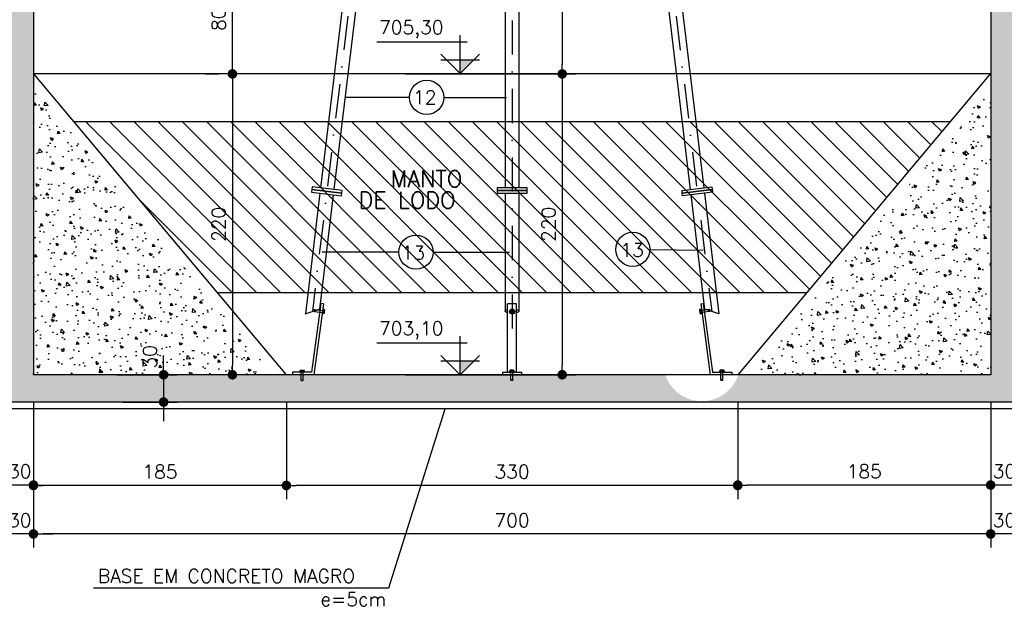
# Model space of a CAD drawing. Extents: x -5456 to -1251, y -1111 to 1859.
# Tile 12 of 24: x -4137 to -3417, y 477 to 906. Entities that reach past the tile are written whole.
import ezdxf

# ---------------------------------------------------------------- set-up
doc = ezdxf.new("R2010")
doc.units = 0
doc.header["$LTSCALE"] = 10
doc.header["$MEASUREMENT"] = 0
doc.linetypes.add('DASHDOT', pattern=[1, 0.5, -0.25, 0, -0.25])
doc.layers.get('0').update_dxf_attribs({"linetype": 'CONTINUOUS'})
doc.layers.get('DEFPOINTS').update_dxf_attribs({"linetype": 'CONTINUOUS'})
doc.layers.add('ELEVAÇÃO', color=2, linetype='CONTINUOUS')
doc.layers.add('HITA', color=150, linetype='CONTINUOUS')
doc.styles.add('ROMANS', font='romans.shx')
doc.dimstyles.new('DIM1', dxfattribs={"dimtxt": 10, "dimasz": 7, "dimexe": 10, "dimexo": 20, "dimgap": 5, "dimtad": 1, "dimdec": 0, "dimzin": 0, "dimdsep": 46, "dimtxsty": 'ROMANS', "dimblk": 'DOT', "dimblk1": 'DOT', "dimblk2": 'DOT', "dimsah": 1, "dimcen": 0, "dimclrd": 6, "dimclre": 6, "dimclrt": 2, "dimadec": 0, "dimazin": 0, "dimtfac": 1e-07, "dimtdec": 0, "dimtix": 1, "dimtmove": 2, "dimatfit": 3, "dimldrblk": 'DOT', "dimfxl": 0, "dimtolj": 1, "dimtzin": 0, "dimarcsym": 0})

# ---------------------------------------------------------------- blocks, each defined once
blk = doc.blocks.new('DOT')
at = {"color": 0, "linetype": 'ByBlock'}
blk.add_line((-0.5, 0), (-1, 0), dxfattribs=at)
at = {"color": 0, "linetype": 'ByBlock', "const_width": 0.5}
blk.add_lwpolyline([(-0.25, 0, 1), (0.25, 0, 1)], format="xyb", close=True, dxfattribs=at)
blk = doc.blocks.new('*D50')
at = {"color": 9, "lineweight": -2}
for p, q in [((-4127.41, 599.9), (-4127.41, 520.16)), ((-3427.41, 599.9), (-3427.41, 520.16)), ((-3434.41, 530.16), (-4120.41, 530.16))]:
    blk.add_line(p, q, dxfattribs=at)
at = {"layer": 'DEFPOINTS', "color": 0}
for p in [(-4127.41, 619.9), (-3427.41, 619.9), (-4127.41, 530.16)]:
    blk.add_point(p, dxfattribs=at)
at = {"color": 9, "lineweight": -2, "xscale": 7, "yscale": 7, "zscale": 7, "rotation": 180}
blk.add_blockref('DOT', (-4127.41, 530.16), dxfattribs=at)
at = {"color": 9, "lineweight": -2, "xscale": 7, "yscale": 7, "zscale": 7}
blk.add_blockref('DOT', (-3427.41, 530.16), dxfattribs=at)
at = {"color": 3, "insert": (-3777.41, 540.16), "char_height": 10, "attachment_point": 5, "style": 'ROMANS'}
blk.add_mtext('\\A1;700', dxfattribs=at)
blk = doc.blocks.new('_DOT')
at = {"color": 0, "linetype": 'ByBlock'}
blk.add_line((-0.5, 0), (-1, 0), dxfattribs=at)
at = {"color": 0, "linetype": 'ByBlock', "const_width": 0.5}
blk.add_lwpolyline([(-0.25, 0, 1), (0.25, 0, 1)], format="xyb", close=True, dxfattribs=at)
blk = doc.blocks.new('*D52')
at = {"color": 9, "lineweight": -2}
for p, q in [((-4127.41, 626.6), (-4127.41, 555.62)), ((-3942.41, 626.6), (-3942.41, 555.62)), ((-3949.41, 565.62), (-4120.41, 565.62))]:
    blk.add_line(p, q, dxfattribs=at)
at = {"layer": 'DEFPOINTS', "color": 0}
for p in [(-4127.41, 646.6), (-3942.41, 646.6), (-4127.41, 565.62)]:
    blk.add_point(p, dxfattribs=at)
at = {"color": 9, "lineweight": -2, "xscale": 7, "yscale": 7, "zscale": 7, "rotation": 180}
blk.add_blockref('DOT', (-4127.41, 565.62), dxfattribs=at)
at = {"color": 9, "lineweight": -2, "xscale": 7, "yscale": 7, "zscale": 7}
blk.add_blockref('DOT', (-3942.41, 565.62), dxfattribs=at)
at = {"color": 3, "insert": (-4034.91, 575.62), "char_height": 10, "attachment_point": 5, "style": 'ROMANS'}
blk.add_mtext('\\A1;185', dxfattribs=at)
blk = doc.blocks.new('*D6')
at = {"color": 9, "lineweight": -2}
for p, q in [((-3855.29, 866.6), (-3730.75, 866.6)), ((-3740.75, 859.6), (-3740.75, 653.6)), ((-3855.29, 646.6), (-3730.75, 646.6))]:
    blk.add_line(p, q, dxfattribs=at)
at = {"layer": 'DEFPOINTS', "color": 0}
for p in [(-3875.29, 866.6), (-3875.29, 646.6), (-3740.75, 646.6)]:
    blk.add_point(p, dxfattribs=at)
at = {"color": 9, "lineweight": -2, "xscale": 7, "yscale": 7, "zscale": 7}
for p, rotation in [((-3740.75, 866.6), 90), ((-3740.75, 646.6), 270)]:
    blk.add_blockref('DOT', p, dxfattribs=dict(at, rotation=rotation))
at = {"color": 3, "insert": (-3750.75, 756.6), "char_height": 10, "attachment_point": 5, "rotation": 90, "style": 'ROMANS'}
blk.add_mtext('\\A1;220', dxfattribs=at)
blk = doc.blocks.new('*D51')
at = {"color": 9, "lineweight": -2}
for p, q in [((-3942.41, 626.6), (-3942.41, 555.62)), ((-3612.41, 626.6), (-3612.41, 555.62)), ((-3619.41, 565.62), (-3935.41, 565.62))]:
    blk.add_line(p, q, dxfattribs=at)
at = {"layer": 'DEFPOINTS', "color": 0}
for p in [(-3942.41, 646.6), (-3612.41, 646.6), (-3942.41, 565.62)]:
    blk.add_point(p, dxfattribs=at)
at = {"color": 9, "lineweight": -2, "xscale": 7, "yscale": 7, "zscale": 7, "rotation": 180}
blk.add_blockref('DOT', (-3942.41, 565.62), dxfattribs=at)
at = {"color": 9, "lineweight": -2, "xscale": 7, "yscale": 7, "zscale": 7}
blk.add_blockref('DOT', (-3612.41, 565.62), dxfattribs=at)
at = {"color": 3, "insert": (-3777.41, 575.62), "char_height": 10, "attachment_point": 5, "style": 'ROMANS'}
blk.add_mtext('\\A1;330', dxfattribs=at)
blk = doc.blocks.new('*D4')
at = {"color": 9, "lineweight": -2}
for p, q in [((-3855.29, 1036.6), (-3730.75, 1036.6)), ((-3740.75, 1029.6), (-3740.75, 873.6)), ((-3855.29, 866.6), (-3730.75, 866.6))]:
    blk.add_line(p, q, dxfattribs=at)
at = {"layer": 'DEFPOINTS', "color": 0}
for p in [(-3875.29, 1036.6), (-3875.29, 866.6), (-3740.75, 866.6)]:
    blk.add_point(p, dxfattribs=at)
at = {"color": 9, "lineweight": -2, "xscale": 7, "yscale": 7, "zscale": 7}
for p, rotation in [((-3740.75, 1036.6), 90), ((-3740.75, 866.6), 270)]:
    blk.add_blockref('DOT', p, dxfattribs=dict(at, rotation=rotation))
at = {"color": 3, "insert": (-3750.75, 951.6), "char_height": 10, "attachment_point": 5, "rotation": 90, "style": 'ROMANS'}
blk.add_mtext('\\A1;170', dxfattribs=at)
blk = doc.blocks.new('*D5')
at = {"color": 9, "lineweight": -2}
for p, q in [((-3981.56, 866.6), (-3991.89, 866.6)), ((-3981.89, 859.6), (-3981.89, 653.6)), ((-3980.39, 646.6), (-3991.89, 646.6))]:
    blk.add_line(p, q, dxfattribs=at)
at = {"layer": 'DEFPOINTS', "color": 0}
for p in [(-3961.56, 866.6), (-3981.89, 646.6), (-3960.39, 646.6)]:
    blk.add_point(p, dxfattribs=at)
at = {"color": 9, "lineweight": -2, "xscale": 7, "yscale": 7, "zscale": 7}
for p, rotation in [((-3981.89, 866.6), 90), ((-3981.89, 646.6), 270)]:
    blk.add_blockref('DOT', p, dxfattribs=dict(at, rotation=rotation))
at = {"color": 3, "insert": (-3991.89, 756.6), "char_height": 10, "attachment_point": 5, "rotation": 90, "style": 'ROMANS'}
blk.add_mtext('\\A1;220', dxfattribs=at)
blk = doc.blocks.new('*D21')
at = {"color": 9, "lineweight": -2}
for p, q in [((-4032.24, 653.6), (-4032.24, 660.6)), ((-4066.54, 646.6), (-4022.24, 646.6)), ((-4032.24, 646.6), (-4032.24, 626.6)), ((-4062.15, 626.6), (-4022.24, 626.6)), ((-4032.24, 619.6), (-4032.24, 612.6))]:
    blk.add_line(p, q, dxfattribs=at)
at = {"layer": 'DEFPOINTS', "color": 0}
for p in [(-4086.54, 646.6), (-4082.15, 626.6), (-4032.24, 626.6)]:
    blk.add_point(p, dxfattribs=at)
at = {"color": 9, "lineweight": -2, "xscale": 7, "yscale": 7, "zscale": 7}
for p, rotation in [((-4032.24, 646.6), 270), ((-4032.24, 626.6), 90)]:
    blk.add_blockref('DOT', p, dxfattribs=dict(at, rotation=rotation))
at = {"color": 3, "insert": (-4042.29, 659.75), "char_height": 10, "attachment_point": 5, "rotation": 90, "style": 'ROMANS'}
blk.add_mtext('\\A1;30', dxfattribs=at)
blk = doc.blocks.new('*D3')
at = {"color": 9, "lineweight": -2}
for p, q in [((-4001.89, 946.6), (-3991.89, 946.6)), ((-3981.89, 873.6), (-3981.89, 939.6)), ((-4001.89, 866.6), (-3991.89, 866.6))]:
    blk.add_line(p, q, dxfattribs=at)
at = {"layer": 'DEFPOINTS', "color": 0}
for p in [(-3981.89, 946.6), (-3981.89, 946.6), (-3981.89, 866.6)]:
    blk.add_point(p, dxfattribs=at)
at = {"color": 9, "lineweight": -2, "xscale": 7, "yscale": 7, "zscale": 7}
for p, rotation in [((-3981.89, 946.6), 90), ((-3981.89, 866.6), 270)]:
    blk.add_blockref('DOT', p, dxfattribs=dict(at, rotation=rotation))
at = {"color": 3, "insert": (-3991.89, 906.6), "char_height": 10, "attachment_point": 5, "rotation": 90, "style": 'ROMANS'}
blk.add_mtext('\\A1;80', dxfattribs=at)
blk = doc.blocks.new('*D177')
at = {"color": 9, "lineweight": -2}
for p, q in [((-3427.41, 626.6), (-3427.41, 555.92)), ((-3407.41, 626.6), (-3407.41, 555.92)), ((-3434.41, 565.92), (-3441.41, 565.92)), ((-3407.41, 565.92), (-3427.41, 565.92)), ((-3400.41, 565.92), (-3393.41, 565.92))]:
    blk.add_line(p, q, dxfattribs=at)
at = {"layer": 'DEFPOINTS', "color": 0}
for p in [(-3427.41, 646.6), (-3407.41, 646.6), (-3427.41, 565.92)]:
    blk.add_point(p, dxfattribs=at)
at = {"color": 9, "lineweight": -2, "xscale": 7, "yscale": 7, "zscale": 7}
blk.add_blockref('DOT', (-3427.41, 565.92), dxfattribs=at)
at = {"color": 9, "lineweight": -2, "xscale": 7, "yscale": 7, "zscale": 7, "rotation": 180}
blk.add_blockref('DOT', (-3407.41, 565.92), dxfattribs=at)
at = {"color": 3, "insert": (-3417.41, 575.92), "char_height": 10, "attachment_point": 5, "style": 'ROMANS'}
blk.add_mtext('\\A1;30', dxfattribs=at)
blk = doc.blocks.new('*D178')
at = {"color": 9, "lineweight": -2}
for p, q in [((-3427.41, 626.6), (-3427.41, 520.16)), ((-3407.41, 626.6), (-3407.41, 520.16)), ((-3434.41, 530.16), (-3441.41, 530.16)), ((-3407.41, 530.16), (-3427.41, 530.16)), ((-3400.41, 530.16), (-3393.41, 530.16))]:
    blk.add_line(p, q, dxfattribs=at)
at = {"layer": 'DEFPOINTS', "color": 0}
for p in [(-3427.41, 646.6), (-3407.41, 646.6), (-3427.41, 530.16)]:
    blk.add_point(p, dxfattribs=at)
at = {"color": 9, "lineweight": -2, "xscale": 7, "yscale": 7, "zscale": 7}
blk.add_blockref('DOT', (-3427.41, 530.16), dxfattribs=at)
at = {"color": 9, "lineweight": -2, "xscale": 7, "yscale": 7, "zscale": 7, "rotation": 180}
blk.add_blockref('DOT', (-3407.41, 530.16), dxfattribs=at)
at = {"color": 3, "insert": (-3417.41, 540.16), "char_height": 10, "attachment_point": 5, "style": 'ROMANS'}
blk.add_mtext('\\A1;30', dxfattribs=at)
blk = doc.blocks.new('*D179')
at = {"color": 9, "lineweight": -2}
for p, q in [((-4147.41, 626.6), (-4147.41, 555.92)), ((-4127.41, 626.6), (-4127.41, 555.92)), ((-4154.41, 565.92), (-4161.41, 565.92)), ((-4127.41, 565.92), (-4147.41, 565.92)), ((-4120.41, 565.92), (-4113.41, 565.92))]:
    blk.add_line(p, q, dxfattribs=at)
at = {"layer": 'DEFPOINTS', "color": 0}
for p in [(-4147.41, 646.6), (-4127.41, 646.6), (-4147.41, 565.92)]:
    blk.add_point(p, dxfattribs=at)
at = {"color": 9, "lineweight": -2, "xscale": 7, "yscale": 7, "zscale": 7}
blk.add_blockref('DOT', (-4147.41, 565.92), dxfattribs=at)
at = {"color": 9, "lineweight": -2, "xscale": 7, "yscale": 7, "zscale": 7, "rotation": 180}
blk.add_blockref('DOT', (-4127.41, 565.92), dxfattribs=at)
at = {"color": 3, "insert": (-4137.41, 575.92), "char_height": 10, "attachment_point": 5, "style": 'ROMANS'}
blk.add_mtext('\\A1;30', dxfattribs=at)
blk = doc.blocks.new('*D180')
at = {"color": 9, "lineweight": -2}
for p, q in [((-4147.41, 626.6), (-4147.41, 520.16)), ((-4127.41, 626.6), (-4127.41, 520.16)), ((-4154.41, 530.16), (-4161.41, 530.16)), ((-4127.41, 530.16), (-4147.41, 530.16)), ((-4120.41, 530.16), (-4113.41, 530.16))]:
    blk.add_line(p, q, dxfattribs=at)
at = {"layer": 'DEFPOINTS', "color": 0}
for p in [(-4147.41, 646.6), (-4127.41, 646.6), (-4147.41, 530.16)]:
    blk.add_point(p, dxfattribs=at)
at = {"color": 9, "lineweight": -2, "xscale": 7, "yscale": 7, "zscale": 7}
blk.add_blockref('DOT', (-4147.41, 530.16), dxfattribs=at)
at = {"color": 9, "lineweight": -2, "xscale": 7, "yscale": 7, "zscale": 7, "rotation": 180}
blk.add_blockref('DOT', (-4127.41, 530.16), dxfattribs=at)
at = {"color": 3, "insert": (-4137.41, 540.16), "char_height": 10, "attachment_point": 5, "style": 'ROMANS'}
blk.add_mtext('\\A1;30', dxfattribs=at)

msp = doc.modelspace()

# ---------------------------------------------------------------- hatches: boundary and pattern name
h = msp.add_hatch()
h.set_pattern_fill('AR-CONC', color=9, scale=3, style=0)
h.set_pattern_definition([(130, (-8342.223, -3316.469), (-21.517805, -1.882564), [2.25, -24.75]), (185, (-8342.223, -3316.469), (4.16254, 22.565764), [1.8, -19.8]), (79.5486, (-8344.016, -3316.625), (-17.35528, 20.683186), [1.912206, -21.03426]), (133.8158, (-8342.223, -3310.469), (-32.01723, -4.96557), [3.375, -37.125]), (83.3644, (-8344.89, -3310.882), (-28.03988, 29.22354), [2.86831, -31.55139]), (188.8158, (-8342.223, -3310.47), (-28.03986, 29.22356), [2.7, -29.7]), (159, (-8345.223, -3311.969), (-17.90721, -12.078567), [2.25, -24.75]), (214, (-8345.223, -3311.969), (-7.29946, 21.7545), [1.8, -19.8]), (108.5486, (-8346.716, -3312.975), (-25.20668, 9.675915), [1.912206, -21.03426]), (142.5, (-8342.223, -3316.4686), (-0.364796, 9.986816), [0, -19.56, 0, -20.1, 0, -19.875]), (172.5, (-8342.223, -3316.469), (-7.892086, 11.832351), [0, -11.46, 0, -19.11, 0, -7.575]), (212.5, (-8335.533, -3316.469), (-16.014673, -0.676646), [0, -7.5, 0, -23.4, 0, -31.05]), (222.5, (-8332.533, -3316.469), (-17.495585, 3.00315), [0, -9.75, 0, -15.54, 0, -22.05])])
h.paths.add_polyline_path([(-4867.41, 1346.6), (-4847.41, 1346.6), (-4847.41, 1286.6), (-4867.41, 1286.6)], flags=16)
h.paths.add_polyline_path([(-4867.41, 1266.6), (-4867.41, 1286.6), (-4847.41, 1286.6), (-4847.41, 1256.6), (-4827.41, 1256.6), (-4827.41, 1276.6), (-4817.41, 1286.6), (-4817.41, 1246.6), (-4847.41, 1246.6), (-4847.41, 1201.92), (-4847.41, 1036.6), (-4867.41, 1036.6)], flags=17)
h.paths.add_polyline_path([(-4867.41, 1036.6), (-4847.86, 1036.6), (-4847.86, 1036.6), (-4847.86, 1036.6), (-4847.41, 1036.6), (-4847.41, 1007.79), (-4851.01, 1007.79), (-4851.01, 1006.43), (-4847.41, 1006.43), (-4847.41, 1002.77), (-4847.41, 946.65), (-4850.94, 946.64), (-4850.94, 945.28), (-4847.41, 945.29), (-4847.41, 943.18), (-4847.41, 866.6), (-4867.41, 866.6)], flags=17)
h.paths.add_polyline_path([(-4867.41, 866.6), (-4847.41, 866.6), (-4847.41, 831.6), (-4867.41, 831.6)], flags=17)
h.paths.add_polyline_path([(-4867.41, 831.6), (-4847.41, 831.6), (-4847.41, 706.6), (-4867.41, 706.6)], flags=17)
h.paths.add_polyline_path([(-4867.41, 706.6), (-4847.41, 706.6), (-4847.41, 646.6), (-4651.65, 646.6), (-4651.65, 642.32), (-4650.15, 642.32), (-4650.15, 646.6), (-4498.32, 646.6), (-4498.32, 642.32), (-4496.82, 642.32), (-4496.82, 646.6), (-4344.67, 646.6), (-4344.67, 642.32), (-4343.17, 642.32), (-4343.17, 646.6), (-4147.41, 646.6), (-4147.41, 945.55), (-4143.91, 945.56), (-4143.92, 946.91), (-4147.41, 946.9), (-4147.41, 1006.43), (-4144.08, 1006.43), (-4144.08, 1007.79), (-4147.41, 1007.79), (-4147.41, 1246.6), (-4177.41, 1246.6), (-4177.41, 1286.6), (-4167.41, 1276.6), (-4167.41, 1256.6), (-4147.41, 1256.6), (-4147.41, 1346.6), (-4376.74, 1346.6), (-4367.41, 1365.74), (-4367.41, 1356.6), (-3907.41, 1356.6), (-3907.41, 1401.6), (-3907.41, 1411.6), (-3897.41, 1411.6), (-3897.41, 1407.6), (-3892.41, 1407.6), (-3892.41, 1356.6), (-3862.41, 1356.6), (-3862.41, 1376.6), (-3852.41, 1366.6), (-3852.41, 1356.6), (-3848.69, 1356.6), (-3849.89, 1346.6), (-3862.41, 1346.6), (-3862.41, 1295.04), (-3872.33, 1295.04), (-3872.33, 1292.04), (-3862.41, 1292.04), (-3862.41, 1286.6), (-3877.41, 1286.6), (-3877.41, 1346.6), (-4127.41, 1346.6), (-4127.41, 1256.6), (-4107.41, 1256.6), (-4107.41, 1276.6), (-4097.41, 1286.6), (-4097.41, 1246.6), (-4127.41, 1246.6), (-4127.41, 1007.79), (-4131.01, 1007.79), (-4131.01, 1006.43), (-4127.41, 1006.43), (-4127.41, 950.25), (-4127.51, 950.18), (-4127.51, 946.65), (-4130.94, 946.64), (-4130.94, 945.28), (-4127.5, 945.29), (-4127.5, 943.18), (-4127.41, 943.18), (-4127.41, 646.6), (-3931.65, 646.6), (-3931.65, 642.32), (-3930.15, 642.32), (-3930.15, 646.6), (-3778.32, 646.6), (-3778.32, 642.32), (-3776.82, 642.32), (-3776.82, 646.6), (-3665.4, 646.6, 0.132437), (-3657.33, 634.35), (-3660.49, 626.6), (-4867.41, 626.6)])
h.paths.add_polyline_path([(-3611.88, 646.6), (-3427.41, 646.6), (-3427.41, 936.77), (-3407.41, 919.48), (-3407.41, 626.6), (-3660.49, 626.6), (-3657.33, 634.35, 0.538906)])
h.paths.add_polyline_path([(-3427.41, 992.76, 0.208186), (-3407.41, 1019.93), (-3407.41, 919.48), (-3427.41, 936.77), (-3427.41, 945.55), (-3423.97, 945.56), (-3423.98, 946.91), (-3427.41, 946.9)])
h.paths.add_polyline_path([(-3427.41, 1065.88, -0.208186), (-3407.41, 1038.71), (-3407.41, 1019.93, -0.208186), (-3427.41, 992.76), (-3427.41, 1006.43), (-3424.27, 1006.43), (-3424.27, 1007.79), (-3427.41, 1007.79)])
h.paths.add_polyline_path([(-3407.41, 1083.57), (-3407.41, 1038.71, 0.137731), (-3418.33, 1058.79)])
h.paths.add_polyline_path([(-3427.41, 1246.6), (-3457.41, 1246.6), (-3457.41, 1286.6), (-3447.41, 1276.6), (-3447.41, 1256.6), (-3427.41, 1256.6), (-3427.41, 1346.6), (-3520.23, 1346.6), (-3518.08, 1356.6), (-3407.41, 1356.6), (-3407.41, 1083.57), (-3418.33, 1058.79, 0.06849), (-3427.41, 1065.88)])
h.paths.add_polyline_path([(-3647.41, 1367.17), (-3647.41, 1356.6), (-3518.08, 1356.6), (-3520.23, 1346.6), (-3657.15, 1346.6)])
h.paths.add_polyline_path([(-3662.41, 1407.6), (-3657.41, 1407.6), (-3657.41, 1411.6), (-3647.41, 1411.6), (-3647.41, 1401.6), (-3647.41, 1367.17), (-3657.15, 1346.6), (-3677.41, 1346.6), (-3677.41, 1320.46, 0.135637), (-3692.41, 1321.04), (-3692.41, 1346.6), (-3704.94, 1346.6), (-3706.14, 1356.6), (-3702.41, 1356.6), (-3702.41, 1366.6), (-3692.41, 1376.6), (-3692.41, 1356.6), (-3662.41, 1356.6)])
h.paths.add_polyline_path([(-3692.41, 1321.04, -0.135637), (-3677.41, 1320.46), (-3677.41, 1286.6), (-3692.41, 1286.6), (-3692.41, 1292.04), (-3682.49, 1292.04), (-3682.49, 1295.04), (-3692.41, 1295.04)], flags=17)
h.paths.add_polyline_path([(-3732.41, 1407.6), (-3722.41, 1407.6), (-3722.41, 1356.6), (-3732.41, 1356.6)], flags=16)
h.paths.add_polyline_path([(-3732.41, 1356.6), (-3722.41, 1356.6), (-3716.21, 1356.6), (-3715.01, 1346.6), (-3732.41, 1346.6)], flags=16)
h.paths.add_polyline_path([(-3832.41, 1407.6), (-3822.41, 1407.6), (-3822.41, 1356.6), (-3832.41, 1356.6)], flags=16)
h.paths.add_polyline_path([(-3838.61, 1356.6), (-3832.41, 1356.6), (-3822.41, 1356.6), (-3822.41, 1346.6), (-3839.82, 1346.6)], flags=16)
h.paths.add_polyline_path([(-4382.41, 1407.6), (-4377.41, 1407.6), (-4377.41, 1411.6), (-4367.41, 1411.6), (-4367.41, 1401.6), (-4367.41, 1365.74), (-4376.74, 1346.6), (-4397.41, 1346.6), (-4397.41, 1320.46, 0.135637), (-4412.41, 1321.04), (-4412.41, 1346.6), (-4424.94, 1346.6), (-4426.14, 1356.6), (-4422.41, 1356.6), (-4422.41, 1366.6), (-4412.41, 1376.6), (-4412.41, 1356.6), (-4382.41, 1356.6)], flags=17)
h.paths.add_polyline_path([(-4412.41, 1321.04, -0.135637), (-4397.41, 1320.46), (-4397.41, 1286.6), (-4412.41, 1286.6), (-4412.41, 1292.04), (-4402.49, 1292.04), (-4402.49, 1295.04), (-4412.41, 1295.04)], flags=17)
h.paths.add_polyline_path([(-4452.41, 1407.6), (-4442.41, 1407.6), (-4442.41, 1356.6), (-4452.41, 1356.6)], flags=17)
h.paths.add_polyline_path([(-4452.41, 1356.6), (-4442.41, 1356.6), (-4436.21, 1356.6), (-4435.01, 1346.6), (-4452.41, 1346.6)], flags=17)
h.paths.add_polyline_path([(-4552.41, 1407.6), (-4542.41, 1407.6), (-4542.41, 1356.6), (-4552.41, 1356.6)], flags=17)
h.paths.add_polyline_path([(-4597.41, 1346.6), (-4847.41, 1346.6), (-4867.41, 1346.6), (-4867.41, 1356.6), (-4627.41, 1356.6), (-4627.41, 1401.6), (-4627.41, 1411.6), (-4617.41, 1411.6), (-4617.41, 1407.6), (-4612.41, 1407.6), (-4612.41, 1356.6), (-4582.41, 1356.6), (-4582.41, 1376.6), (-4572.41, 1366.6), (-4572.41, 1356.6), (-4568.69, 1356.6), (-4569.89, 1346.6), (-4582.41, 1346.6), (-4582.41, 1295.04), (-4592.33, 1295.04), (-4592.33, 1292.04), (-4582.41, 1292.04), (-4582.41, 1286.6), (-4597.41, 1286.6)], flags=17)
h.paths.add_polyline_path([(-4558.61, 1356.6), (-4552.41, 1356.6), (-4542.41, 1356.6), (-4542.41, 1346.6), (-4559.82, 1346.6)], flags=17)
h.paths.add_polyline_path([(-4014.74, 1341.72), (-4014.74, 1361.48), (-4029.74, 1361.48), (-4029.74, 1341.72)], flags=25)
at = {"linetype": 'Continuous'}
h = msp.add_hatch(dxfattribs=at)
h.set_pattern_fill('AR-CONC', color=9, scale=3, style=0)
h.set_pattern_definition([(130, (-8049.486, 3786.286), (-21.517805, -1.882564), [2.25, -24.75]), (185, (-8049.486, 3786.286), (4.16254, 22.56576), [1.8, -19.8]), (79.5486, (-8051.28, 3786.13), (-17.35528, 20.68319), [1.91221, -21.03426]), (133.8158, (-8049.486, 3792.286), (-32.01723, -4.96557), [3.375, -37.125]), (83.3644, (-8052.154, 3791.872), (-28.03988, 29.22354), [2.8683, -31.5514]), (188.8158, (-8049.486, 3792.286), (-28.03986, 29.22356), [2.7, -29.7]), (159, (-8052.486, 3790.786), (-17.90721, -12.078567), [2.25, -24.75]), (214, (-8052.486, 3790.786), (-7.29946, 21.7545), [1.8, -19.8]), (108.5486, (-8053.979, 3789.78), (-25.20668, 9.675915), [1.91221, -21.03426]), (142.5, (-8049.486, 3786.286), (-0.364796, 9.986816), [0, -19.56, 0, -20.1, 0, -19.875]), (172.5, (-8049.486, 3786.286), (-7.892086, 11.832351), [0, -11.46, 0, -19.11, 0, -7.575]), (212.5, (-8042.796, 3786.286), (-16.014673, -0.676646), [0, -7.5, 0, -23.4, 0, -31.05]), (222.5, (-8039.796, 3786.286), (-17.495585, 3.00315), [0, -9.75, 0, -15.54, 0, -22.05])])
h.paths.add_polyline_path([(-4127.41, 856.6), (-3952.41, 647.99), (-3952.41, 646.6), (-4127.41, 646.6)])
h.paths.add_polyline_path([(-4035.1, 699.27), (-4045.67, 676.62), (-4032.07, 670.28), (-4021.5, 692.93)], flags=24)
h = msp.add_hatch(dxfattribs=at)
h.set_pattern_fill('AR-CONC', color=9, scale=3, style=0)
h.set_pattern_definition([(130, (-19190.71, 2186.874), (-21.517805, -1.882564), [2.25, -24.75]), (185, (-19190.71, 2186.874), (4.16254, 22.565764), [1.8, -19.8]), (79.5486, (-19192.504, 2186.717), (-17.355281, 20.683186), [1.912206, -21.034263]), (133.8158, (-19190.71, 2192.874), (-32.01723, -4.96557), [3.375, -37.125]), (83.3644, (-19193.38, 2192.46), (-28.03988, 29.223536), [2.86831, -31.55139]), (188.8158, (-19190.71, 2192.874), (-28.03986, 29.22356), [2.7, -29.7]), (159, (-19193.71, 2191.374), (-17.907212, -12.078567), [2.25, -24.75]), (214, (-19193.71, 2191.374), (-7.29946, 21.7545), [1.8, -19.8]), (108.5486, (-19195.203, 2190.368), (-25.20668, 9.675915), [1.912206, -21.034263]), (142.5, (-19190.7105, 2186.874), (-0.3647957, 9.9868156), [0, -19.56, 0, -20.1, 0, -19.875]), (172.5, (-19190.71, 2186.874), (-7.892086, 11.832351), [0, -11.46, 0, -19.11, 0, -7.575]), (212.5, (-19184.0205, 2186.874), (-16.014673, -0.676646), [0, -7.5, 0, -23.4, 0, -31.05]), (222.5, (-19181.02, 2186.874), (-17.495585, 3.00315), [0, -9.75, 0, -15.54, 0, -22.05])])
h.paths.add_polyline_path([(-3427.41, 856.6), (-3427.41, 646.6), (-3603.58, 646.6)])
h = msp.add_hatch()
h.set_pattern_fill('ANSI31', color=9, scale=100, style=0)
h.set_pattern_definition([(135, (-10686.4, 4476.695), (8.838835, 8.838835), [])])
h.paths.add_polyline_path([(-3457.22, 831.6), (-3562.08, 706.6), (-3992.75, 706.6), (-4097.61, 831.6)])
at = {"layer": 'ELEVAÇÃO'}
for points in [[(-3815.28, 876.94), (-3805.14, 876.94), (-3815.28, 866.8)], [(-3815.34, 656.75), (-3805.19, 656.75), (-3815.34, 646.6)]]:
    msp.add_hatch(color=256, dxfattribs=at).paths.add_polyline_path(points)

# ---------------------------------------------------------------- linework, layer by layer
at = {"color": 9, "linetype": 'DASHDOT', "ltscale": 5}
for p, q in [((-3843.65, 1356.59), (-3923.42, 692.87)), ((-3777.41, 1356.6), (-3777.41, 675.37)), ((-3711.17, 1356.58), (-3631.43, 692.88))]:
    msp.add_line(p, q, dxfattribs=at)
at = {"color": 3}
for p, q in [((-3848.69, 1356.57), (-3917.47, 783.2)), ((-3838.61, 1356.6), (-3907.67, 782.02)), ((-3782.41, 1356.6), (-3782.41, 783.26)), ((-3772.41, 1356.6), (-3772.44, 783.26)), ((-3716.21, 1356.6), (-3647.16, 782.02)), ((-3706.14, 1356.57), (-3637.23, 783.21)), ((-3457.22, 831.6), (-4097.61, 831.6)), ((-3917.92, 779.42), (-3928.51, 691.2)), ((-3908.12, 778.25), (-3918.18, 694.6)), ((-3782.41, 779.46), (-3782.4, 693.31)), ((-3772.44, 779.46), (-3772.44, 693.36)), ((-3646.7, 778.25), (-3636.65, 694.6)), ((-3636.77, 779.44), (-3626.16, 691.15)), ((-3562.08, 706.6), (-3992.75, 706.6)), ((-3928.68, 691.14), (-3918.18, 694.6)), ((-3626.14, 691.14), (-3636.65, 694.6))]:
    msp.add_line(p, q, dxfattribs=at)
at = {"color": 5, "linetype": 'Continuous'}
msp.add_line((-3427.41, 1246.6), (-3427.41, 646.6), dxfattribs=at)
at = {"color": 5}
for p, q in [((-4127.41, 1201.06), (-4127.41, 646.6)), ((-3427.41, 646.6), (-4127.41, 646.6)), ((-1947.41, 626.6), (-4887.41, 626.6))]:
    msp.add_line(p, q, dxfattribs=at)
at = {"color": 7}
for p, q in [((-3427.41, 866.6), (-4127.41, 866.6)), ((-3917.22, 698.71), (-3924.01, 648.48)), ((-3915.36, 698.49), (-3922.35, 646.6)), ((-3915.36, 698.49), (-3917.22, 698.71)), ((-3774.05, 698.49), (-3780.78, 698.49)), ((-3780.78, 648.48), (-3780.78, 698.49)), ((-3774.05, 648.48), (-3774.05, 698.49)), ((-3639.47, 698.49), (-3637.61, 698.71)), ((-3639.47, 698.49), (-3632.47, 646.6)), ((-3637.61, 698.71), (-3630.81, 648.48)), ((-3922.09, 694.17), (-3922.2, 693.23)), ((-3922.2, 693.23), (-3921.96, 692.92)), ((-3922.09, 694.17), (-3921.78, 694.41)), ((-3921.78, 694.41), (-3921.96, 692.92)), ((-3921.96, 692.92), (-3915.74, 692.16)), ((-3921.78, 694.41), (-3915.56, 693.65)), ((-3915.42, 694.8), (-3915.88, 691.02)), ((-3915.06, 691.32), (-3915.84, 691.42)), ((-3915.74, 692.16), (-3914.97, 692.07)), ((-3915.56, 693.65), (-3914.79, 693.56)), ((-3915.47, 694.4), (-3914.7, 694.3)), ((-3914.7, 694.3), (-3915.06, 691.32)), ((-3915.06, 691.32), (-3914.8, 691.53)), ((-3914.49, 694.03), (-3914.8, 691.53)), ((-3914.8, 691.53), (-3914.8, 691.53)), ((-3914.7, 694.3), (-3914.49, 694.03)), ((-3640.13, 694.3), (-3640.34, 694.03)), ((-3640.34, 694.03), (-3640.03, 691.53)), ((-3639.36, 694.4), (-3640.13, 694.3)), ((-3640.13, 694.3), (-3639.76, 691.32)), ((-3639.26, 693.65), (-3640.04, 693.56)), ((-3640.03, 691.53), (-3640.03, 691.53)), ((-3639.76, 691.32), (-3640.03, 691.53)), ((-3639.08, 692.16), (-3639.85, 692.07)), ((-3639.76, 691.32), (-3638.99, 691.42)), ((-3639.4, 694.8), (-3638.94, 691.02)), ((-3633.05, 694.41), (-3639.26, 693.65)), ((-3632.87, 692.92), (-3639.08, 692.16)), ((-3633.05, 694.41), (-3632.87, 692.92)), ((-3632.74, 694.17), (-3633.05, 694.41)), ((-3632.62, 693.23), (-3632.87, 692.92)), ((-3632.74, 694.17), (-3632.62, 693.23)), ((-3938.03, 648.48), (-3938.03, 646.61)), ((-3924.01, 648.48), (-3938.03, 648.48)), ((-3932.81, 648.86), (-3929, 648.86)), ((-3932.81, 648.86), (-3932.81, 648.48)), ((-3932.4, 649.64), (-3932.16, 649.88)), ((-3932.4, 648.86), (-3932.4, 649.64)), ((-3932.4, 649.64), (-3929.4, 649.64)), ((-3932.16, 649.88), (-3929.64, 649.88)), ((-3931.65, 648.86), (-3931.65, 649.64)), ((-3931.65, 642.6), (-3931.65, 648.86)), ((-3930.15, 648.86), (-3930.15, 649.64)), ((-3930.15, 642.6), (-3930.15, 648.86)), ((-3929.64, 649.88), (-3929.64, 649.88)), ((-3929.4, 649.64), (-3929.64, 649.88)), ((-3929.4, 649.64), (-3929.4, 648.86)), ((-3929, 648.86), (-3929, 648.48)), ((-3784.46, 648.48), (-3770.44, 648.48)), ((-3784.39, 648.48), (-3784.39, 646.61)), ((-3779.47, 648.86), (-3779.47, 648.48)), ((-3775.66, 648.86), (-3779.47, 648.86)), ((-3779.07, 649.64), (-3778.83, 649.88)), ((-3779.07, 649.64), (-3779.07, 648.86)), ((-3776.07, 649.64), (-3779.07, 649.64)), ((-3778.83, 649.88), (-3778.83, 649.88)), ((-3776.31, 649.88), (-3778.83, 649.88)), ((-3778.32, 648.86), (-3778.32, 649.64)), ((-3778.32, 642.6), (-3778.32, 648.86)), ((-3776.82, 648.86), (-3776.82, 649.64)), ((-3776.82, 642.6), (-3776.82, 648.86)), ((-3776.07, 649.64), (-3776.31, 649.88)), ((-3776.07, 648.86), (-3776.07, 649.64)), ((-3775.66, 648.86), (-3775.66, 648.48)), ((-3770.44, 648.48), (-3770.44, 646.61)), ((-3630.81, 648.48), (-3616.79, 648.48)), ((-3625.83, 648.86), (-3625.83, 648.48)), ((-3622.02, 648.86), (-3625.83, 648.86)), ((-3625.42, 649.64), (-3625.18, 649.88)), ((-3622.42, 649.64), (-3625.42, 649.64)), ((-3625.42, 649.64), (-3625.42, 648.86)), ((-3622.66, 649.88), (-3625.18, 649.88)), ((-3625.18, 649.88), (-3625.18, 649.88)), ((-3624.67, 648.86), (-3624.67, 649.64)), ((-3624.67, 642.6), (-3624.67, 648.86)), ((-3623.17, 648.86), (-3623.17, 649.64)), ((-3623.17, 642.6), (-3623.17, 648.86)), ((-3622.42, 649.64), (-3622.66, 649.88)), ((-3622.42, 648.86), (-3622.42, 649.64)), ((-3622.02, 648.86), (-3622.02, 648.48)), ((-3616.79, 648.48), (-3616.79, 646.61)), ((-3931.65, 642.6), (-3930.15, 642.6)), ((-3931.38, 642.32), (-3931.65, 642.6)), ((-3931.38, 642.32), (-3930.43, 642.32)), ((-3930.43, 642.32), (-3930.15, 642.6)), ((-3778.04, 642.32), (-3778.32, 642.6)), ((-3776.82, 642.6), (-3778.32, 642.6)), ((-3777.09, 642.32), (-3778.04, 642.32)), ((-3777.09, 642.32), (-3776.82, 642.6)), ((-3624.4, 642.32), (-3624.67, 642.6)), ((-3623.17, 642.6), (-3624.67, 642.6)), ((-3623.45, 642.32), (-3624.4, 642.32)), ((-3623.45, 642.32), (-3623.17, 642.6)), ((-1947.41, 621.6), (-4867.41, 621.6))]:
    msp.add_line(p, q, dxfattribs=at)
at = {"color": 4}
for p, q in [((-3942.41, 646.6), (-4127.04, 866.69)), ((-3427.51, 867.02), (-3612.41, 646.6))]:
    msp.add_line(p, q, dxfattribs=at)
at = {"color": 9}
for p, q in [((-3852.33, 849.43), (-3899.57, 849.43)), ((-3827.33, 849.43), (-3781.56, 849.43)), ((-3860.2, 736.26), (-3916.19, 736.26)), ((-3835.2, 736.26), (-3779.32, 736.26)), ((-3676.65, 738.3), (-3637.6, 737.64)), ((-3612.41, 626.6), (-3612.41, 555.92)), ((-3867.47, 490.79), (-3826.41, 621.6)), ((-3434.43, 565.92), (-3605.41, 565.92)), ((-4083.43, 490.79), (-3867.47, 490.79))]:
    msp.add_line(p, q, dxfattribs=at)
at = {"color": 2}
msp.add_line((-3427.43, 626.6), (-3427.43, 555.92), dxfattribs=at)
at = {"color": 3}
for points in [[(-3923.99, 780.15), (-3902.15, 777.53), (-3901.92, 779.41), (-3923.76, 782.04)], [(-3923.76, 782.04), (-3901.92, 779.41), (-3901.69, 781.3), (-3923.54, 783.93)], [(-3788.41, 781.36), (-3766.41, 781.36), (-3766.41, 783.26), (-3788.41, 783.26)], [(-3788.41, 779.46), (-3766.41, 779.46), (-3766.41, 781.36), (-3788.41, 781.36)], [(-3631.06, 782.04), (-3652.91, 779.41), (-3653.13, 781.3), (-3631.29, 783.93)], [(-3630.84, 780.15), (-3652.68, 777.53), (-3652.91, 779.41), (-3631.06, 782.04)]]:
    msp.add_lwpolyline(points, close=True, dxfattribs=at)
at = {"color": 9}
for centre in [(-3839.83, 849.43), (-3689.15, 738.3), (-3847.7, 736.26)]:
    msp.add_circle(centre, 12.5, dxfattribs=at)
at = {"color": 7}
for radius in [1.9, 1.5, 0.75]:
    msp.add_circle((-3777.41, 692.78), radius, dxfattribs=at)
at = {"color": 7, "extrusion": (0, 0, -1)}
for start_param, end_param in [(2.301706, 3.981479), (5.443299, 7.123072)]:
    msp.add_ellipse((-3777.41, 693.11), major_axis=(5.04, 0), ratio=0.294712, start_param=start_param, end_param=end_param, dxfattribs=at)
at = {"color": 9}
msp.add_point((-3612.41, 565.92), dxfattribs=at)
at = {"layer": 'ELEVAÇÃO', "color": 3, "linetype": 'Continuous'}
for p, q in [((-3815.28, 866.8), (-3815.28, 894.92)), ((-3810.28, 889.92), (-3876.33, 889.92)), ((-3815.28, 866.8), (-3829.42, 880.94)), ((-3815.28, 866.8), (-3801.14, 880.94)), ((-3829.42, 876.94), (-3801.14, 876.94)), ((-3810.34, 669.72), (-3876.38, 669.72)), ((-3815.34, 646.6), (-3815.34, 674.72)), ((-3815.34, 646.6), (-3829.48, 660.75)), ((-3829.48, 656.75), (-3801.19, 656.75)), ((-3815.34, 646.6), (-3801.19, 660.75))]:
    msp.add_line(p, q, dxfattribs=at)
at = {"layer": 'HITA', "color": 5}
msp.add_line((-4127.41, 1199.43), (-4127.41, 666.6), dxfattribs=at)

# ---------------------------------------------------------------- block references
at = {"color": 9, "xscale": -7, "yscale": 7, "zscale": 7}
msp.add_blockref('DOT', (-3612.41, 565.92), dxfattribs=at)
at = {"color": 2, "xscale": -7, "yscale": 7, "zscale": 7, "rotation": 180}
msp.add_blockref('DOT', (-3427.43, 565.92), dxfattribs=at)

# ---------------------------------------------------------------- texts
at = {"color": 3, "style": 'ROMANS'}
for s, height, p in [('705,30', 10, (-3874.67, 895.72)), ('MANTO', 12, (-3866.24, 783.89)), ('DE LODO', 12, (-3889.67, 768.26)), ('703,10', 10, (-3874.73, 675.52)), ('BASE EM CONCRETO MAGRO', 10, (-4080.33, 494.45)), ('e=5cm', 10, (-3917.47, 477.44))]:
    msp.add_text(s, height=height, dxfattribs=at).set_placement(p)
at = {"color": 2, "style": 'ROMANS'}
for s, p in [('12', (-3849.79, 844.39)), ('13', (-3698.22, 732.77)), ('13', (-3858.23, 730.77))]:
    msp.add_text(s, height=10, dxfattribs=at).set_placement(p)
at = {"color": 3, "linetype": 'ByBlock', "insert": (-3519.92, 575.92), "char_height": 10, "attachment_point": 5, "style": 'ROMANS'}
msp.add_mtext('\\A1;185', dxfattribs=at)

# ---------------------------------------------------------------- dimensions: what is measured, and where the dimension line sits
at = {"color": 2}
for base, p1, p2, angle, picture, middle in [((-3740.75, 866.6), (-3875.29, 1036.6), (-3875.29, 866.6), 90, '*D4', (-3750.75, 951.6)), ((-3981.89, 946.6), (-3981.89, 866.6), (-3981.89, 946.6), 90, '*D3', (-3991.89, 906.6)), ((-3981.89, 646.6), (-3961.56, 866.6), (-3960.39, 646.6), 90, '*D5', (-3991.89, 756.6)), ((-3740.75, 646.6), (-3875.29, 866.6), (-3875.29, 646.6), 90, '*D6', (-3750.75, 756.6)), ((-4127.41, 565.62), (-3942.41, 646.6), (-4127.41, 646.6), 180, '*D52', (-4034.91, 575.62)), ((-3942.41, 565.62), (-3612.41, 646.6), (-3942.41, 646.6), 180, '*D51', (-3777.41, 575.62)), ((-4127.41, 530.16), (-3427.41, 619.9), (-4127.41, 619.9), 180, '*D50', (-3777.41, 540.16))]:
    dim = msp.add_linear_dim(base=base, p1=p1, p2=p2, angle=angle, dimstyle='DIM1', override={"dimclrd": 9, "dimclre": 9, "dimclrt": 3}, dxfattribs=at)
    dim.commit()
    dim.dimension.update_dxf_attribs({"geometry": picture, "text_midpoint": middle})
dim = msp.add_linear_dim(base=(-4032.24, 626.6), p1=(-4086.54, 646.6), p2=(-4082.15, 626.6), angle=90, text='30', dimstyle='DIM1', override={"dimclrd": 9, "dimclre": 9, "dimclrt": 3}, dxfattribs=at)
dim.commit()
dim.dimension.update_dxf_attribs({"geometry": '*D21', "text_midpoint": (-4042.29, 659.75), "dimtype": 160})
for base, p1, p2, picture, middle in [((-4147.41, 565.92), (-4127.41, 646.6), (-4147.41, 646.6), '*D179', (-4137.41, 575.92)), ((-4147.41, 530.16), (-4127.41, 646.6), (-4147.41, 646.6), '*D180', (-4137.41, 540.16)), ((-3427.41, 565.92), (-3407.41, 646.6), (-3427.41, 646.6), '*D177', (-3417.41, 575.92)), ((-3427.41, 530.16), (-3407.41, 646.6), (-3427.41, 646.6), '*D178', (-3417.41, 540.16))]:
    dim = msp.add_linear_dim(base=base, p1=p1, p2=p2, text='30', dimstyle='DIM1', override={"dimclrd": 9, "dimclre": 9, "dimclrt": 3}, dxfattribs=at)
    dim.commit()
    dim.dimension.update_dxf_attribs({"geometry": picture, "text_midpoint": middle})

doc.saveas('drawing.dxf')
